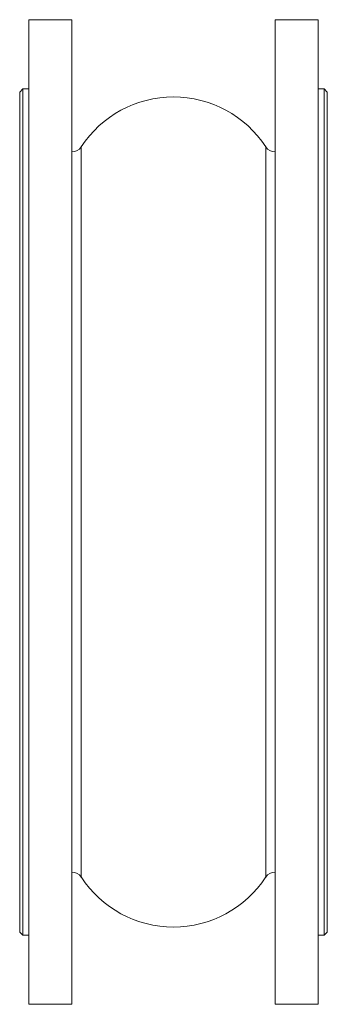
# Model space of a CAD drawing. Header units: millimetres. Extents: x 103 to 303, y -170 to 470.
import ezdxf

# ---------------------------------------------------------------- set-up
doc = ezdxf.new("R2010")
doc.units = ezdxf.units.MM

msp = doc.modelspace()

# ---------------------------------------------------------------- linework, layer by layer
at = {"color": 7, "linetype": 'Continuous', "lineweight": 15}
for p, q in [((136.59, 470.21), (108.59, 470.21)), ((108.59, 150.21), (108.59, 470.21)), ((136.59, 150.21), (136.59, 470.21)), ((296.59, 470.21), (268.59, 470.21)), ((268.59, 150.21), (268.59, 470.21)), ((296.59, 150.21), (296.59, 470.21)), ((104.59, 425.21), (102.59, 423.21)), ((102.59, -122.79), (102.59, 423.21)), ((108.59, 425.21), (104.59, 425.21)), ((104.59, 425.21), (104.59, -124.79)), ((300.59, 425.21), (296.59, 425.21)), ((302.59, 423.21), (300.59, 425.21)), ((300.59, 150.21), (300.59, 425.21)), ((302.59, 423.21), (302.59, 150.21)), ((108.59, -169.79), (108.59, 150.21)), ((136.59, -169.79), (136.59, 150.21)), ((268.59, -169.79), (268.59, 150.21)), ((296.59, -169.79), (296.59, 150.21)), ((300.59, -124.79), (300.59, 150.21)), ((302.59, 150.21), (302.59, -122.79)), ((102.59, -122.79), (104.59, -124.79)), ((104.59, -124.79), (108.59, -124.79)), ((296.59, -124.79), (300.59, -124.79)), ((300.59, -124.79), (302.59, -122.79)), ((108.59, -169.79), (136.59, -169.79)), ((268.59, -169.79), (296.59, -169.79))]:
    msp.add_line(p, q, dxfattribs=at)
at = {"color": 8, "linetype": 'Continuous', "lineweight": 15}
for p, q in [((142.59, 150.21), (142.59, 387.46)), ((262.6, 150.21), (262.6, 387.46)), ((142.59, -87.04), (142.59, 150.21)), ((262.6, -87.04), (262.6, 150.21))]:
    msp.add_line(p, q, dxfattribs=at)
at = {"color": 7, "linetype": 'Continuous', "lineweight": 15}
for centre, radius, start, end in [((202.59, 348.42), 71.59, 33.05279, 146.94721), ((136.59, 391.37), 7.15, 270, 326.94721), ((268.59, 391.37), 7.15, 213.05279, 270), ((136.59, -90.94), 7.15, 33.05279, 90), ((202.59, -47.99), 71.59, 213.05279, 326.94721), ((268.59, -90.94), 7.15, 90, 146.94721)]:
    msp.add_arc(centre, radius, start, end, dxfattribs=at)

doc.saveas('drawing.dxf')
